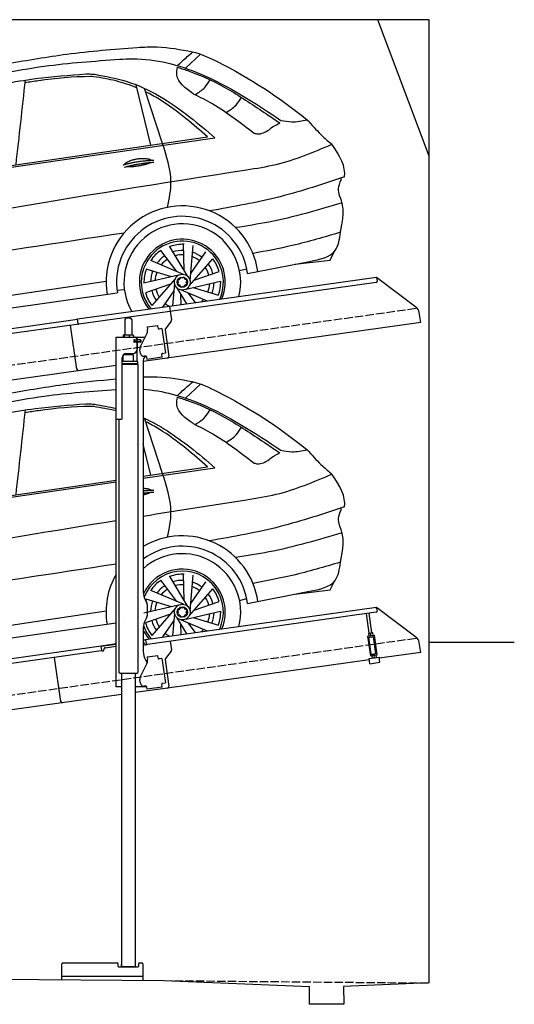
# Model space of a CAD drawing. Extents: x 524 to 6324, y 115 to 5890.
# Tile 3 of 3: x 3424 to 6324, y 115 to 5890. Entities that reach past the tile are written whole.
import ezdxf

# ---------------------------------------------------------------- set-up
doc = ezdxf.new("R2010")
doc.units = 0
doc.header["$LTSCALE"] = 10
doc.header["$MEASUREMENT"] = 0
doc.linetypes.add('GEN3', pattern=[6.25, 5, -1.25])
doc.layers.get('0').update_dxf_attribs({"linetype": 'CONTINUOUS'})
for name, color, linetype in [('3', 6, 'GEN3'), ('CAR', 1, 'CONTINUOUS'), ('SICHTBARE_KANTEN_DIN_', 7, 'CONTINUOUS')]:
    doc.layers.add(name, color=color, linetype=linetype)
doc.layers.add('AM_0', color=7, linetype='CONTINUOUS', lineweight=30)

# ---------------------------------------------------------------- blocks, each defined once
blk = doc.blocks.new('Car 175')
at = {"layer": 'CAR'}
for p, q in [((17942.7, 2925.1), (18029.7, 3007.7)), ((17738.9, 2474.2), (17652, 2828.2)), ((17807.2, 2484.1), (17701.6, 2806.9)), ((15837.3, 2188.3), (18114.8, 2517.3)), ((15904.4, 2206.8), (18071.6, 2522.7)), ((17890.7, 1732.6), (17797.3, 1856.7)), ((17955.3, 1703.5), (17848.1, 1882.3)), ((17933.5, 1739.9), (17930.9, 1895.1)), ((17968.7, 1678.3), (17987, 1886)), ((18790.6, 1800.4), (18815.7, 1851.6)), ((17929.7, 1716), (17737.9, 1797.6)), ((17964.7, 1650.1), (18101.6, 1807.4)), ((17972.4, 1720.6), (18061.5, 1847.8)), ((18306.1, 1721.4), (18669.7, 1792.2)), ((18582, 1775.1), (18790.6, 1800.4)), ((18790.6, 1800.4), (18790.6, 1800.4)), ((17860.4, 1701.6), (17711.9, 1747)), ((17992.6, 1682.1), (18139.4, 1732.6)), ((18258.8, 1739.1), (18301.3, 1749.3)), ((17476, 1674.8), (15621.3, 1399.3)), ((17901.7, 1711.1), (17698.5, 1664.3)), ((17881.9, 1690.6), (17744.9, 1533.3)), ((17944.9, 1629.7), (18148.1, 1676.4)), ((18262.9, 1713), (18263.1, 1713.1)), ((17540.2, 1622.7), (17583.5, 1627.9)), ((17854, 1658.6), (17707.2, 1608.1)), ((17874.2, 1620.1), (17807.2, 1524.5)), ((17877.9, 1662.4), (17866.4, 1531.8)), ((17891.3, 1637.2), (17947.6, 1543.3)), ((17916.9, 1624.7), (18068.4, 1560.2)), ((17986.2, 1639.2), (18134.7, 1593.7)), ((15569.8, 1327.3), (17540.8, 1607.4)), ((17585.6, 1613.7), (17585.8, 1613.7)), ((17913.1, 1600.9), (17914.1, 1538.6)), ((17955.9, 1608.1), (17999.3, 1550.5))]:
    blk.add_line(p, q, dxfattribs=at)
for points in [[(17905.8, 1686.2), (17894.4, 1680.6), (17899.7, 1669.8)], [(17920.9, 1693.7), (17910, 1697.7), (17905.8, 1686.2)], [(17937.8, 1687.5), (17932, 1699.2), (17920.9, 1693.7)], [(17946.4, 1669.9), (17951.1, 1682.6), (17937.8, 1687.5)], [(17899.7, 1669.8), (17895.5, 1658.4), (17907.5, 1653.9)], [(17907.5, 1653.9), (17913.7, 1641.3), (17925.7, 1647.2)], [(17925.7, 1647.2), (17936.6, 1643.2), (17940.8, 1654.6)], [(17940.8, 1654.6), (17951.4, 1659.8), (17946.4, 1669.9)]]:
    blk.add_lwpolyline(points, dxfattribs=at)
for radius in [46.1, 30.3]:
    blk.add_circle((17923.3, 1670.4), radius, dxfattribs=at)
for centre, radius, start, end in [((17923.3, 1670.4), 447.3, 8.06709, 189.19029), ((17923.3, 1670.6), 386.1, 7.57237, 189.38255), ((17923.3, 1670.4), 342.3, 345.80989, 210.00943), ((17923.3, 1670.4), 252, 337.14495, 218.59057), ((17923.3, 1670.4), 240.7, 335.51759, 220.20062), ((17923.3, 1670.4), 224.9, 124.07166, 145.53681), ((17926.3, 1667.8), 224.9, 88.07166, 109.53681), ((17923.3, 1670.4), 186, 87.46352, 107.10922), ((17923.3, 1670.4), 186, 123.46352, 143.10922), ((17923.3, 1670.4), 160.5, 122.90345, 140.85236), ((17923.3, 1670.4), 160.5, 86.90345, 104.85236), ((17923.3, 1670.4), 160.5, 50.90345, 68.85236), ((17923.3, 1670.4), 186, 51.46352, 71.10922), ((17923.3, 1670.4), 224.9, 16.07166, 37.53681), ((17923.3, 1670.4), 224.9, 160.07166, 181.53681), ((17923.3, 1670.4), 186, 159.46352, 179.10922), ((17923.3, 1670.4), 160.5, 14.90345, 32.85236), ((17923.3, 1670.4), 186, 15.46352, 35.10922), ((17923.3, 1670.4), 160.5, 158.90345, 176.85236), ((17923.3, 1670.4), 224.9, 340.07166, 1.53681), ((17923.3, 1670.4), 186, 195.46352, 215.10922), ((17923.3, 1670.4), 160.5, 194.90345, 212.85236), ((17923.3, 1670.4), 160.5, 338.90345, 356.85236), ((17923.3, 1670.4), 186, 339.46352, 359.10922), ((17923.3, 1670.4), 224.9, 196.07166, 217.53681), ((17923.3, 1670.4), 160.5, 314.37158, 320.85236), ((17923.3, 1670.4), 186, 231.46352, 231.57628), ((17923.3, 1670.4), 160.5, 230.90345, 242.19765)]:
    blk.add_arc(centre, radius, start, end, dxfattribs=at)
for points in [[(16902.4, 2952.8), (17245.8, 3007.7), (17658.4, 3047.6)], [(17658.4, 3047.6), (17776.6, 3050.2), (17980.2, 3022.2)], [(17894.3, 2940.5), (17952.3, 2993.3), (17985.2, 3021)], [(15618.2, 2264.7), (15786.4, 2404.7), (16143.8, 2670), (16607.6, 2834.8), (17113.7, 2937.1), (17555.3, 2977.4)], [(17555.3, 2977.4), (17633.4, 2980.4), (18027.4, 2892.9), (18501.7, 2619.5)], [(17358.3, 2891.9), (17391, 2891.1), (17411, 2889.5)], [(17411, 2889.5), (17594.3, 2848.5), (17967.4, 2639.1), (18114.8, 2517.3)], [(17986.3, 2775.9), (17891.7, 2884.9), (17895.3, 2930.6)], [(17895.3, 2930.6), (17963.2, 2908.2), (18197.4, 2798.5), (18415.9, 2657.3), (18494.3, 2604.2)], [(16948.4, 2359), (17003.8, 2856)], [(17998.3, 2771.1), (18055, 2812.7), (18085.7, 2857.5)], [(18179.5, 2666.2), (18238.4, 2709.2), (18269.7, 2754.5)], [(18432.1, 2564.5), (18458.9, 2585.5), (18476, 2593.9), (18494.3, 2604.2)], [(18501.7, 2619.5), (18565.1, 2610.9), (18654.8, 2622.5)], [(18665.1, 2612.6), (18746.8, 2525.6), (18800.4, 2479.4)], [(18344.3, 2544.3), (18364.4, 2540.1), (18432.1, 2564.5)], [(17837.2, 2109.3), (17856.6, 2260.3), (17807.2, 2484.1)], [(15344.8, 1838.9), (18299.5, 2329.5), (18473.8, 2361.4), (18800.4, 2479.4)], [(18874.8, 2287.8), (18496.8, 2171.9), (18082.5, 2088.4)], [(18860.3, 2135.2), (18430.9, 2023), (18236.1, 1990.1)], [(17581.1, 1958.5), (16434.5, 1786.4), (15452.5, 1647)], [(18850.4, 1962.9), (18568.3, 1885.4), (18337.7, 1838.7)], [(18669.7, 1792.2), (18819.2, 1856.1), (18850.4, 1962.9)]]:
    blk.add_spline(points, degree=3, dxfattribs=at)
for points, degree, knots in [([(17980.2, 3022.2), (18034.4, 3009.8), (18273.4, 2897.4), (18490.6, 2755.8), (18654.8, 2622.5)], 3, [0, 0, 0, 0, 159.874644, 787.271793, 787.271793, 787.271793, 787.271793]), ([(15870.3, 2323.5), (15905.1, 2361.8), (16002.8, 2464), (16183.7, 2597.6), (16428.6, 2705), (16716.3, 2804.6), (17034, 2867.2), (17259.6, 2884.4), (17358.3, 2891.9)], 3, [117.352309, 117.352309, 117.352309, 117.352309, 272.540859, 541.806129, 784.156862, 1072.446581, 1454.195977, 1751.061842, 1751.061842, 1751.061842, 1751.061842]), ([(17404.3, 2875.7), (17398, 2875.8), (17289.8, 2877.4), (17155.3, 2862.8), (17028.2, 2843.7), (17002, 2839.5)], 3, [0, 0, 0, 0, 18.992086, 324.700837, 404.11148, 404.11148, 404.11148, 404.11148]), ([(17656.5, 2809.8), (17616.9, 2826.3), (17533.9, 2854.2), (17448, 2868.5), (17404.3, 2875.7)], 3, [506.374028, 506.374028, 506.374028, 506.374028, 634.515622, 767.31427, 767.31427, 767.31427, 767.31427]), ([(18071.6, 2522.7), (18029.9, 2558.7), (17939, 2637.2), (17818.8, 2727.3), (17735.2, 2773.2), (17708.3, 2786.4)], 3, [0, 0, 0, 0, 165.293778, 360.516734, 449.744426, 449.744426, 449.744426, 449.744426]), ([(17986.3, 2775.9), (18025.5, 2757.3), (18152.1, 2692.4), (18265.4, 2605.1), (18344.3, 2544.3)], 3, [173.791125, 173.791125, 173.791125, 173.791125, 304.040601, 601.261725, 601.261725, 601.261725, 601.261725]), ([(17582.9, 2359.7), (17586.3, 2367.9), (17610.5, 2385.3), (17664.4, 2402.2), (17711.2, 2399.1), (17736.3, 2390.2), (17741.6, 2385.6), (17741.8, 2385.4)], 5, [0.0314681, 0.0314681, 0.0314681, 0.0314681, 0.0314681, 0.0314681, 0.300106, 0.500106, 0.5095952, 0.5095952, 0.5095952, 0.5095952, 0.5095952, 0.5095952]), ([(17738.5, 2372.9), (17735.1, 2370.6), (17718.3, 2362.4), (17685.2, 2353.7), (17638.9, 2345.9), (17607.4, 2345.1), (17594.1, 2347.6)], 5, [0.6133618, 0.6133618, 0.6133618, 0.6133618, 0.6133618, 0.6133618, 0.700106, 0.9252293, 0.9252293, 0.9252293, 0.9252293, 0.9252293, 0.9252293]), ([(18850.4, 1962.9), (18879.9, 2086.6), (18846.6, 2177), (18830.3, 2220.4), (18857, 2274.5), (18855.2, 2281.3)], 3, [0, 0, 0, 0, 191.520738, 358.507699, 388.935799, 388.935799, 388.935799, 388.935799])]:
    blk.add_open_spline(points, degree=degree, knots=knots, dxfattribs=at)
for points, degree in [([(18665.1, 2612.6), (18661.7, 2615.9), (18658.2, 2619.2), (18654.8, 2622.5)], 3), ([(18874.8, 2287.8), (18881.8, 2346.7), (18850.4, 2411.4), (18800.4, 2479.4)], 3), ([(17577, 2357.7), (17650.2, 2382.4), (17756.7, 2386)], 2), ([(17583.5, 2344.5), (17655.6, 2366.7), (17755.9, 2374.3)], 2)]:
    blk.add_open_spline(points, degree=degree, dxfattribs=at)
blk = doc.blocks.new('Car 175 EG')
at = {"layer": 'CAR'}
for p, q in [((17942.7, 2925.1), (18029.7, 3007.7)), ((17807.2, 2484.1), (17701.6, 2806.9)), ((17738.9, 2474.2), (17694.5, 2655.1)), ((17694.5, 2467.7), (18071.6, 2522.7)), ((17694.5, 2456.6), (18114.8, 2517.3)), ((15837.3, 2188.3), (17534.5, 2433.4)), ((15904.4, 2206.8), (17534.5, 2444.4)), ((17890.7, 1732.6), (17797.3, 1856.7)), ((17955.3, 1703.5), (17848.1, 1882.3)), ((17933.5, 1739.9), (17930.9, 1895.1)), ((17968.7, 1678.3), (17987, 1886)), ((18790.6, 1800.4), (18815.7, 1851.6)), ((17929.7, 1716), (17737.9, 1797.6)), ((17964.7, 1650.1), (18101.6, 1807.4)), ((17972.4, 1720.6), (18061.5, 1847.8)), ((18306.1, 1721.4), (18669.7, 1792.2)), ((18582, 1775.1), (18790.6, 1800.4)), ((18790.6, 1800.4), (18790.6, 1800.4)), ((17860.4, 1701.6), (17711.9, 1747)), ((17992.6, 1682.1), (18139.4, 1732.6)), ((18258.8, 1739.1), (18301.3, 1749.3)), ((17476, 1674.8), (15621.3, 1399.3)), ((17901.7, 1711.1), (17698.5, 1664.3)), ((17881.9, 1690.6), (17744.9, 1533.3)), ((17944.9, 1629.7), (18148.1, 1676.4)), ((18262.9, 1713), (18263.1, 1713.1)), ((17854, 1658.6), (17707.2, 1608.1)), ((17874.2, 1620.1), (17807.2, 1524.5)), ((17877.9, 1662.4), (17866.4, 1531.8)), ((17891.3, 1637.2), (17947.6, 1543.3)), ((17916.9, 1624.7), (18068.4, 1560.2)), ((17986.2, 1639.2), (18134.7, 1593.7)), ((15569.8, 1327.3), (17534.5, 1606.5)), ((17585.6, 1613.7), (17585.8, 1613.7)), ((17913.1, 1600.9), (17914.1, 1538.6)), ((17955.9, 1608.1), (17999.3, 1550.5))]:
    blk.add_line(p, q, dxfattribs=at)
for points in [[(17905.8, 1686.2), (17894.4, 1680.6), (17899.7, 1669.8)], [(17920.9, 1693.7), (17910, 1697.7), (17905.8, 1686.2)], [(17937.8, 1687.5), (17932, 1699.2), (17920.9, 1693.7)], [(17946.4, 1669.9), (17951.1, 1682.6), (17937.8, 1687.5)], [(17899.7, 1669.8), (17895.5, 1658.4), (17907.5, 1653.9)], [(17907.5, 1653.9), (17913.7, 1641.3), (17925.7, 1647.2)], [(17925.7, 1647.2), (17936.6, 1643.2), (17940.8, 1654.6)], [(17940.8, 1654.6), (17951.4, 1659.8), (17946.4, 1669.9)]]:
    blk.add_lwpolyline(points, dxfattribs=at)
for radius in [46.1, 30.3]:
    blk.add_circle((17923.3, 1670.4), radius, dxfattribs=at)
for centre, radius, start, end in [((17923.3, 1670.4), 447.3, 8.06709, 120.76212), ((17923.3, 1670.6), 386.1, 7.57237, 126.34403), ((17923.3, 1670.4), 342.3, 345.80989, 131.95216), ((17923.3, 1670.4), 252, 337.14495, 154.85305), ((17923.3, 1670.4), 240.7, 335.51759, 158.53409), ((17923.3, 1670.4), 447.3, 150.3599, 189.19029), ((17923.3, 1670.4), 224.9, 124.07166, 145.53681), ((17926.3, 1667.8), 224.9, 88.07166, 109.53681), ((17923.3, 1670.4), 186, 87.46352, 107.10922), ((17923.3, 1670.4), 186, 123.46352, 143.10922), ((17923.3, 1670.4), 160.5, 122.90345, 140.85236), ((17923.3, 1670.4), 160.5, 86.90345, 104.85236), ((17923.3, 1670.4), 160.5, 50.90345, 68.85236), ((17923.3, 1670.4), 186, 51.46352, 71.10922), ((17923.3, 1670.4), 224.9, 16.07166, 37.53681), ((17923.3, 1670.4), 224.9, 160.07166, 162.56912), ((17923.3, 1670.4), 186, 159.46352, 179.10922), ((17923.3, 1670.4), 160.5, 14.90345, 32.85236), ((17923.3, 1670.4), 186, 15.46352, 35.10922), ((17923.3, 1670.4), 160.5, 158.90345, 176.85236), ((17923.3, 1670.4), 224.9, 340.07166, 1.53681), ((17923.3, 1670.4), 186, 195.46352, 215.10922), ((17923.3, 1670.4), 160.5, 194.90345, 212.85236), ((17923.3, 1670.4), 160.5, 338.90345, 356.85236), ((17923.3, 1670.4), 186, 339.46352, 359.10922), ((17923.3, 1670.4), 252, 204.77578, 218.59057), ((17923.3, 1670.4), 240.7, 199.02319, 220.20062), ((17923.3, 1670.4), 224.9, 196.07166, 217.53681), ((17923.3, 1670.4), 160.5, 314.37158, 320.85236), ((17923.3, 1670.4), 186, 231.46352, 231.57628), ((17923.3, 1670.4), 160.5, 230.90345, 242.19765)]:
    blk.add_arc(centre, radius, start, end, dxfattribs=at)
for points, degree, knots in [([(16902.4, 2952.8), (17016.6, 2972.7), (17226.3, 3009.3), (17438, 3029.4), (17534.5, 3037.6)], 3, [0, 0, 0, 0, 347.738814, 638.059887, 638.059887, 638.059887, 638.059887]), ([(17694.5, 3049.3), (17721.9, 3050.5), (17817.8, 3052.9), (17912.6, 3035), (17980.2, 3022.2)], 3, [36.023232, 36.023232, 36.023232, 36.023232, 118.259253, 323.761641, 323.761641, 323.761641, 323.761641]), ([(17980.2, 3022.2), (18034.4, 3009.8), (18273.4, 2897.4), (18490.6, 2755.8), (18654.8, 2622.5)], 3, [0, 0, 0, 0, 159.874644, 787.271793, 787.271793, 787.271793, 787.271793]), ([(15618.2, 2264.7), (15674.3, 2311.2), (15844.4, 2452.1), (16141.1, 2707.5), (16615.8, 2842.2), (17080.9, 2943.8), (17393.7, 2966.3), (17534.5, 2975.9)], 3, [0, 0, 0, 0, 218.844855, 663.888154, 1156.086056, 1672.421782, 2095.069104, 2095.069104, 2095.069104, 2095.069104]), ([(17694.5, 2978.2), (17808.4, 2969.7), (18101.8, 2885.4), (18349.4, 2720.7), (18501.7, 2619.5)], 3, [139.277208, 139.277208, 139.277208, 139.277208, 481.738996, 1029.18941, 1029.18941, 1029.18941, 1029.18941]), ([(15870.3, 2323.5), (15905.1, 2361.8), (16002.8, 2464), (16183.7, 2597.6), (16428.6, 2705), (16716.3, 2804.6), (17034, 2867.2), (17259.6, 2884.4), (17358.3, 2891.9)], 3, [117.352309, 117.352309, 117.352309, 117.352309, 272.540859, 541.806129, 784.156862, 1072.446581, 1454.195977, 1751.061842, 1751.061842, 1751.061842, 1751.061842]), ([(17404.3, 2875.7), (17398, 2875.8), (17289.8, 2877.4), (17155.3, 2862.8), (17028.2, 2843.7), (17002, 2839.5)], 3, [0, 0, 0, 0, 18.992086, 324.700837, 404.11148, 404.11148, 404.11148, 404.11148]), ([(17694.5, 2810.2), (17791.8, 2766.1), (17936.9, 2668.7), (18066.4, 2558.5), (18114.8, 2517.3)], 3, [295.386562, 295.386562, 295.386562, 295.386562, 615.655515, 806.888338, 806.888338, 806.888338, 806.888338]), ([(18071.6, 2522.7), (18029.9, 2558.7), (17939, 2637.2), (17818.8, 2727.3), (17735.2, 2773.2), (17708.3, 2786.4)], 3, [0, 0, 0, 0, 165.293778, 360.516734, 449.744426, 449.744426, 449.744426, 449.744426]), ([(17986.3, 2775.9), (18025.5, 2757.3), (18152.1, 2692.4), (18265.4, 2605.1), (18344.3, 2544.3)], 3, [173.791125, 173.791125, 173.791125, 173.791125, 304.040601, 601.261725, 601.261725, 601.261725, 601.261725]), ([(17694.5, 2233.7), (17895.9, 2266.1), (18156, 2307.4), (18531.3, 2365.3), (18693.2, 2434), (18800.4, 2479.4)], 3, [2383.729371, 2383.729371, 2383.729371, 2383.729371, 2995.204796, 3172.367939, 3519.626933, 3519.626933, 3519.626933, 3519.626933]), ([(17694.5, 2396.5), (17707.3, 2396.3), (17719.7, 2394.8), (17729.9, 2392.3), (17737.5, 2389.1), (17741.6, 2385.6), (17741.8, 2385.4)], 5, [0.3470471, 0.3470471, 0.3470471, 0.3470471, 0.3470471, 0.3470471, 0.500106, 0.5095952, 0.5095952, 0.5095952, 0.5095952, 0.5095952, 0.5095952]), ([(17738.5, 2372.9), (17735.1, 2370.6), (17728.9, 2367.5), (17720.3, 2364.4), (17709.7, 2361.3), (17697.6, 2358.4), (17694.5, 2357.6)], 5, [0.6133618, 0.6133618, 0.6133618, 0.6133618, 0.6133618, 0.6133618, 0.700106, 0.7294819, 0.7294819, 0.7294819, 0.7294819, 0.7294819, 0.7294819]), ([(18850.4, 1962.9), (18879.9, 2086.6), (18846.6, 2177), (18830.3, 2220.4), (18857, 2274.5), (18855.2, 2281.3)], 3, [0, 0, 0, 0, 191.520738, 358.507699, 388.935799, 388.935799, 388.935799, 388.935799]), ([(17534.5, 1951.4), (17167.9, 1895.6), (16474.5, 1790.1), (15779.9, 1692.9), (15452.5, 1647)], 3, [47.181125, 47.181125, 47.181125, 47.181125, 1159.478774, 2151.345069, 2151.345069, 2151.345069, 2151.345069])]:
    blk.add_open_spline(points, degree=degree, knots=knots, dxfattribs=at)
for points in [[(17894.3, 2940.5), (17952.3, 2993.3), (17985.2, 3021)], [(17358.3, 2891.9), (17391, 2891.1), (17411, 2889.5)], [(17986.3, 2775.9), (17891.7, 2884.9), (17895.3, 2930.6)], [(17895.3, 2930.6), (17963.2, 2908.2), (18197.4, 2798.5), (18415.9, 2657.3), (18494.3, 2604.2)], [(16948.4, 2359), (17003.8, 2856)], [(17998.3, 2771.1), (18055, 2812.7), (18085.7, 2857.5)], [(18179.5, 2666.2), (18238.4, 2709.2), (18269.7, 2754.5)], [(18432.1, 2564.5), (18458.9, 2585.5), (18476, 2593.9), (18494.3, 2604.2)], [(18501.7, 2619.5), (18565.1, 2610.9), (18654.8, 2622.5)], [(18665.1, 2612.6), (18746.8, 2525.6), (18800.4, 2479.4)], [(18344.3, 2544.3), (18364.4, 2540.1), (18432.1, 2564.5)], [(17837.2, 2109.3), (17856.6, 2260.3), (17807.2, 2484.1)], [(18874.8, 2287.8), (18496.8, 2171.9), (18082.5, 2088.4)], [(18860.3, 2135.2), (18430.9, 2023), (18236.1, 1990.1)], [(18850.4, 1962.9), (18568.3, 1885.4), (18337.7, 1838.7)], [(18669.7, 1792.2), (18819.2, 1856.1), (18850.4, 1962.9)]]:
    blk.add_spline(points, degree=3, dxfattribs=at)
for points, degree in [([(17411, 2889.5), (17452.4, 2882), (17493.8, 2874.4), (17534.5, 2864.7)], 3), ([(17534.5, 2850.5), (17491.6, 2861.2), (17448, 2868.5), (17404.3, 2875.7)], 3), ([(18665.1, 2612.6), (18661.7, 2615.9), (18658.2, 2619.2), (18654.8, 2622.5)], 3), ([(18874.8, 2287.8), (18881.8, 2346.7), (18850.4, 2411.4), (18800.4, 2479.4)], 3), ([(17694.5, 2381.8), (17724, 2384.9), (17756.7, 2386)], 2), ([(17694.5, 2367.9), (17723.7, 2371.9), (17755.9, 2374.3)], 2), ([(15344.8, 1838.9), (16073.8, 1963.9), (16802.9, 2088.9), (17534.5, 2207.8)], 3)]:
    blk.add_open_spline(points, degree=degree, dxfattribs=at)

msp = doc.modelspace()

# ---------------------------------------------------------------- linework, layer by layer
for p, q in [((5824.1, 5890), (524.1, 5890)), ((5824.1, 5090), (5524.1, 5890)), ((5824.1, 240), (5824.1, 5890)), ((4302.6, 4209.4), (5515.7, 4379.9)), ((5514.9, 4349.5), (4303.8, 4179.3)), ((5515.7, 4379.9), (5519.2, 4355.1)), ((5515.7, 4379.9), (5747.6, 4205.1)), ((3762.8, 4134.5), (4302.5, 4210.4)), ((4303.8, 4179.3), (3770.1, 4104.3)), ((4302.5, 4210.4), (4306.8, 4179.7)), ((4306.8, 4179.7), (4313.9, 4129.3)), ((5775.3, 4113.4), (5767.1, 4172.1)), ((1284.1, 3785.2), (3762.9, 4133.6)), ((3770.1, 4104.3), (1284.1, 3754.9)), ((3766.7, 4106.8), (3762.8, 4134.5)), ((4040.8, 4130.6), (4040.8, 4040.6)), ((4050.8, 4140.6), (4070.8, 4140.6)), ((4080.8, 4130.6), (4080.8, 4040.6)), ((5775.3, 4113.4), (4148.8, 3884.8)), ((4312, 4121.9), (4278.6, 4077.7)), ((3758.7, 3840.1), (3722.5, 4097.6)), ((4132.6, 3973.5), (4170.1, 4047.1)), ((4170.7, 4087.9), (4233.1, 4096.6)), ((4170.7, 4087.9), (4173, 4072)), ((4173.6, 4067.8), (4173, 4072)), ((4235.4, 4080.8), (4233.1, 4096.6)), ((4235.4, 4080.8), (4235.5, 4079.8)), ((4241.1, 4075.6), (4242.1, 4075.7)), ((4258, 4077.9), (4242.1, 4075.7)), ((4258, 4077.9), (4278, 3935.3)), ((4276.7, 4070.3), (4298.4, 3916)), ((3988.8, 4027.6), (4160.2, 4027.6)), ((3988.8, 3547.6), (3988.8, 4027.6)), ((4030.9, 4038.2), (4030.9, 4027.6)), ((4051.6, 4040.6), (4033.6, 4040.6)), ((4036.6, 4038.2), (4036.6, 4027.6)), ((4078.6, 4040.6), (4051.6, 4040.6)), ((4066.5, 4038.2), (4066.5, 4027.6)), ((4088.3, 4040.6), (4078.6, 4040.6)), ((4090.7, 4038.2), (4090.7, 4027.6)), ((4097.5, 4011.6), (4093.8, 4011.6)), ((4131.8, 3999.6), (4093.9, 3999.6)), ((4094.8, 4001.8), (4094.8, 4009)), ((4097.5, 4011.6), (4109.8, 4011.6)), ((4109.8, 3999.1), (4097.5, 3999.1)), ((4097.8, 4011.6), (4097.8, 3999.6)), ((4111.8, 4011.6), (4109.8, 4011.6)), ((4111.8, 4011.6), (4112.8, 4011.6)), ((4112.8, 4017.6), (4112.8, 4014.6)), ((4113.5, 4011.6), (4112.8, 4011.6)), ((4112.8, 3999.6), (4112.8, 4011.6)), ((4112.8, 3996.1), (4112.8, 3957.6)), ((4131.1, 4011.6), (4113.5, 4011.6)), ((4113.8, 4012.1), (4113.8, 4027.6)), ((4132.8, 4012.1), (4113.8, 4012.1)), ((4113.8, 3884.7), (4113.8, 3999.1)), ((4132.8, 3999.1), (4113.8, 3999.1)), ((4131.1, 4011.6), (4131.8, 4011.6)), ((4131.8, 3999.6), (4131.8, 4011.6)), ((4133.8, 4011.1), (4133.8, 4000.1)), ((4042.8, 3924), (4042.8, 3931.6)), ((4049.8, 3932.6), (4087.8, 3932.6)), ((4078.8, 3924.5), (4078.8, 3932.6)), ((4131.9, 3933), (4129.1, 3952.8)), ((4256.9, 3927.3), (4257.1, 3926.3)), ((4262.2, 3933.1), (4261.2, 3933)), ((4262.2, 3933.1), (4278, 3935.3)), ((4024.8, 3550.6), (4024.8, 3907.6)), ((4115.8, 3884.6), (4024.8, 3884.6)), ((4115.8, 3871.4), (4024.8, 3871.4)), ((4112.8, 3869.6), (4024.8, 3869.6)), ((4090.8, 3924.6), (4030.8, 3923.9)), ((4030.8, 3884.7), (4030.8, 3923.9)), ((4090.8, 3884.6), (4090.8, 3924.6)), ((4112.8, 3869.6), (4115.8, 3871.4)), ((4112.8, 3869.6), (4115.8, 3867.9)), ((4113.8, 3869.1), (4113.8, 3870.2)), ((4115.8, 3871.4), (4115.8, 3884.6)), ((4148.8, 3892.6), (4148.8, 2534.3)), ((4162.4, 3917.1), (4154.5, 3915.9)), ((4168.1, 3912.8), (4170.2, 3897.9)), ((4259.3, 3910.5), (4170.2, 3897.9)), ((4259.3, 3910.5), (4257.1, 3926.3)), ((3988.8, 3862.4), (1284.1, 3482.2)), ((4115.8, 3867.9), (4024.8, 3867.9)), ((4115.8, 3867.9), (4115.9, 2061.6)), ((3988.8, 1977.6), (3988.8, 3547.6)), ((3988.8, 3547.6), (4021.8, 3547.6)), ((4005.8, 3547.6), (4005.9, 2061.6)), ((4162.2, 2484.3), (4168.5, 2473.4)), ((4148.8, 2252.8), (5515.7, 2444.9)), ((4171.8, 2460.9), (4171.8, 2394.3)), ((5516.8, 2437), (5515.7, 2444.9)), ((5515.7, 2444.9), (5747.6, 2270.1)), ((5516.8, 2437), (5519.2, 2420.1)), ((4168.5, 2381.8), (4162.2, 2371)), ((5514.9, 2414.5), (4173.1, 2225.9)), ((5473.7, 2290.9), (5457.5, 2406.4)), ((5489.6, 2293.1), (5473.3, 2408.6)), ((4148.8, 2321), (4148.8, 2184.7)), ((4167.5, 2230.2), (4164, 2254.9)), ((5463.9, 2274.5), (5503.5, 2280.1)), ((5463.9, 2274.5), (5480.2, 2158.7)), ((5465, 2266.6), (5504.6, 2272.2)), ((5470.5, 2290.4), (5469.8, 2289.9)), ((5469.8, 2289.9), (5471.8, 2276.1)), ((5492.8, 2293.5), (5470.5, 2290.4)), ((5485.4, 2168.5), (5471.5, 2267.5)), ((5472.6, 2275.7), (5471.8, 2276.1)), ((5483.5, 2278.8), (5481.9, 2290.5)), ((5492.8, 2293.5), (5493.6, 2293.2)), ((5493.6, 2293.2), (5495.5, 2279.4)), ((5494.8, 2278.9), (5495.5, 2279.4)), ((5512.1, 2172.2), (5498.1, 2271.3)), ((5519.8, 2164.2), (5503.5, 2280.1)), ((1284.1, 1850.2), (3901.6, 2218)), ((3901.6, 2218), (3988.8, 2230.3)), ((3901.6, 2218), (3902.7, 2210.1)), ((3988.8, 2226.3), (3902.1, 2214.1)), ((3905, 2193.3), (3902.7, 2210.1)), ((3917.6, 2194), (3917.4, 2195)), ((3925.9, 2206.3), (3988.8, 2215.2)), ((4164.5, 2251), (4148.8, 2248.8)), ((4155.1, 2228.4), (4155.2, 2227.4)), ((4160.9, 2223.2), (4165.8, 2223.9)), ((4306.8, 2244.7), (4313.9, 2194.3)), ((5775.3, 2178.4), (5767.1, 2237.1)), ((5824.1, 2240), (6324.1, 2240)), ((3900.8, 2187.6), (1284.1, 1819.9)), ((3664.6, 1891.9), (3628.5, 2149.4)), ((3664.6, 1891.9), (3628.5, 2149.4)), ((3908.3, 2187.7), (3913.3, 2188.4)), ((4170.7, 2152.9), (4233.1, 2161.6)), ((4170.7, 2152.9), (4173, 2137)), ((4173.6, 2132.8), (4173, 2137)), ((4235.4, 2145.8), (4233.1, 2161.6)), ((4235.4, 2145.8), (4235.5, 2144.8)), ((4241.1, 2140.6), (4242.1, 2140.7)), ((4258, 2142.9), (4242.1, 2140.7)), ((4258, 2142.9), (4278, 2000.3)), ((4312, 2186.9), (4278.6, 2142.7)), ((5472.3, 2142.6), (5531.8, 2151)), ((5476.5, 2112.9), (5472.3, 2142.6)), ((5479.1, 2166.6), (5518.7, 2172.2)), ((5480.2, 2158.7), (5519.8, 2164.2)), ((5485.4, 2168.5), (5512.1, 2172.2)), ((5488.8, 2159.9), (5488.2, 2159.4)), ((5488.2, 2159.4), (5490.1, 2145.6)), ((5490.9, 2145.2), (5490.1, 2145.6)), ((5491, 2168.3), (5490.8, 2169.3)), ((5500.2, 2160), (5501.8, 2148.3)), ((5506.8, 2170.5), (5506.7, 2171.5)), ((5511.1, 2163), (5511.9, 2162.7)), ((5511.9, 2162.7), (5513.9, 2148.9)), ((5513.2, 2148.4), (5513.9, 2148.9)), ((5535.9, 2121.3), (5531.8, 2151)), ((5775.3, 2178.4), (5532.7, 2144.3)), ((4132.6, 2038.5), (4170.1, 2112.1)), ((4162.2, 2134.7), (4172.2, 2117.3)), ((4276.7, 2135.3), (4298.4, 1981)), ((5473.3, 2136), (4289.9, 1969.7)), ((5476.5, 2112.9), (5535.9, 2121.3)), ((4012.9, 2054.6), (4005.9, 2061.6)), ((4108.9, 2054.6), (4012.9, 2054.6)), ((4020.9, 2054.6), (4021, 338.6)), ((4100.9, 2054.6), (4101, 338.7)), ((4108.9, 2054.6), (4115.9, 2061.6)), ((4020.9, 1977.6), (3988.8, 1977.6)), ((4168.1, 1977.6), (4100.9, 1977.6)), ((4289.9, 1969.7), (4100.9, 1943.1)), ((4131.9, 1998), (4129.1, 2017.8)), ((4162.4, 1982.1), (4154.5, 1980.9)), ((4168.1, 1977.8), (4170.2, 1962.9)), ((4259.3, 1975.5), (4170.2, 1962.9)), ((4256.9, 1992.3), (4257.1, 1991.3)), ((4259.3, 1975.5), (4257.1, 1991.3)), ((4262.2, 1998.1), (4261.2, 1998)), ((4262.2, 1998.1), (4278, 2000.3)), ((4020.9, 1931.9), (1284.1, 1547.2)), ((3671, 259.7), (3671, 352.6)), ((3676, 357.6), (3996, 357.6)), ((4001, 337.6), (4001, 352.6)), ((4021, 338.6), (4021, 349.6)), ((4121, 352.6), (4121, 337.6)), ((4126, 357.6), (4141, 357.6)), ((4146, 352.6), (4146, 255.2)), ((524.1, 290), (4269.1, 254)), ((4116, 332.6), (4006, 332.6)), ((4022, 337.6), (4021, 338.6)), ((4022, 337.6), (4100, 337.6)), ((4035, 337.6), (4035, 332.6)), ((4087, 337.6), (4087, 332.6)), ((4100, 337.6), (4101, 338.7)), ((4146, 277.6), (3671, 277.6)), ((4269.1, 254), (5124.1, 219.9)), ((5824.1, 240), (5323.6, 219.9)), ((5124.1, 115), (5124.1, 219.9)), ((5323.6, 219.9), (5324.1, 115)), ((5324.1, 115), (5124.1, 115))]:
    msp.add_line(p, q)
for points in [[(4168.1, 3912.8, 0), (4168.1, 3912.8, 0), (4168.1, 3912.8, 0), (4168.1, 3912.8, 0), (4168.1, 3912.8, 0), (4168.1, 3912.8, 0), (4168.1, 3912.8, 0), (4168.1, 3912.9, 0), (4168.1, 3912.9, 0), (4168.1, 3912.9, 0), (4168.1, 3912.9, 0), (4168.1, 3912.9, 0), (4168.1, 3912.9, 0), (4168.1, 3912.9, 0), (4168.1, 3912.9, 0), (4168.1, 3912.9, 0), (4168.1, 3912.9, 0), (4168.1, 3912.9, 0), (4168.1, 3912.9, 0), (4168.1, 3912.9, 0), (4168.1, 3913, 0), (4168.1, 3913, 0), (4168.1, 3913, 0), (4168.1, 3913, 0), (4168.1, 3913, 0), (4168.1, 3913, 0), (4168.1, 3913, 0), (4168.1, 3913, 0), (4168.1, 3913, 0), (4168.1, 3913, 0), (4168.1, 3913, 0), (4168, 3913, 0), (4168, 3913, 0), (4168, 3913.1, 0), (4168, 3913.1, 0), (4168, 3913.1, 0), (4168, 3913.1, 0), (4168, 3913.1, 0), (4168, 3913.1, 0), (4168, 3913.1, 0), (4168, 3913.1, 0), (4168, 3913.1, 0), (4168, 3913.1, 0), (4168, 3913.1, 0), (4168, 3913.1, 0), (4168, 3913.1, 0), (4168, 3913.2, 0), (4168, 3913.2, 0), (4168, 3913.2, 0), (4168, 3913.2, 0), (4168, 3913.2, 0), (4168, 3913.2, 0), (4168, 3913.2, 0), (4168, 3913.2, 0), (4168, 3913.2, 0), (4168, 3913.2, 0), (4168, 3913.2, 0), (4168, 3913.2, 0), (4168, 3913.2, 0), (4168, 3913.3, 0), (4168, 3913.3, 0), (4168, 3913.3, 0), (4168, 3913.3, 0), (4168, 3913.3, 0), (4168, 3913.3, 0), (4168, 3913.3, 0), (4168, 3913.3, 0), (4168, 3913.3, 0), (4168, 3913.3, 0), (4168, 3913.3, 0), (4168, 3913.3, 0), (4168, 3913.3, 0), (4168, 3913.4, 0), (4168, 3913.4, 0), (4168, 3913.4, 0), (4168, 3913.4, 0), (4168, 3913.4, 0), (4168, 3913.4, 0), (4168, 3913.4, 0), (4168, 3913.4, 0), (4168, 3913.4, 0), (4168, 3913.4, 0), (4168, 3913.4, 0), (4168, 3913.4, 0), (4168, 3913.4, 0), (4168, 3913.5, 0), (4167.9, 3913.5, 0), (4167.9, 3913.5, 0), (4167.9, 3913.5, 0), (4167.9, 3913.5, 0), (4167.9, 3913.5, 0), (4167.9, 3913.5, 0), (4167.9, 3913.5, 0), (4167.9, 3913.5, 0), (4167.9, 3913.5, 0), (4167.9, 3913.5, 0), (4167.9, 3913.5, 0), (4167.9, 3913.5, 0), (4167.9, 3913.6, 0), (4167.9, 3913.6, 0), (4167.9, 3913.6, 0), (4167.9, 3913.6, 0), (4167.9, 3913.6, 0), (4167.9, 3913.6, 0), (4167.9, 3913.6, 0), (4167.9, 3913.6, 0), (4167.9, 3913.6, 0), (4167.9, 3913.6, 0), (4167.9, 3913.6, 0), (4167.9, 3913.6, 0), (4167.9, 3913.6, 0), (4167.9, 3913.7, 0), (4167.9, 3913.7, 0), (4167.9, 3913.7, 0), (4167.9, 3913.7, 0), (4167.9, 3913.7, 0), (4167.9, 3913.7, 0), (4167.9, 3913.7, 0), (4167.9, 3913.7, 0), (4167.9, 3913.7, 0), (4167.9, 3913.7, 0), (4167.9, 3913.7, 0), (4167.9, 3913.7, 0), (4167.9, 3913.7, 0), (4167.9, 3913.8, 0), (4167.9, 3913.8, 0), (4167.9, 3913.8, 0), (4167.8, 3913.8, 0)], [(4168.1, 1977.8, 0), (4168.1, 1977.8, 0), (4168.1, 1977.8, 0), (4168.1, 1977.8, 0), (4168.1, 1977.8, 0), (4168.1, 1977.8, 0), (4168.1, 1977.8, 0), (4168.1, 1977.9, 0), (4168.1, 1977.9, 0), (4168.1, 1977.9, 0), (4168.1, 1977.9, 0), (4168.1, 1977.9, 0), (4168.1, 1977.9, 0), (4168.1, 1977.9, 0), (4168.1, 1977.9, 0), (4168.1, 1977.9, 0), (4168.1, 1977.9, 0), (4168.1, 1977.9, 0), (4168.1, 1977.9, 0), (4168.1, 1977.9, 0), (4168.1, 1978, 0), (4168.1, 1978, 0), (4168.1, 1978, 0), (4168.1, 1978, 0), (4168.1, 1978, 0), (4168.1, 1978, 0), (4168.1, 1978, 0), (4168.1, 1978, 0), (4168.1, 1978, 0), (4168.1, 1978, 0), (4168.1, 1978, 0), (4168, 1978, 0), (4168, 1978, 0), (4168, 1978.1, 0), (4168, 1978.1, 0), (4168, 1978.1, 0), (4168, 1978.1, 0), (4168, 1978.1, 0), (4168, 1978.1, 0), (4168, 1978.1, 0), (4168, 1978.1, 0), (4168, 1978.1, 0), (4168, 1978.1, 0), (4168, 1978.1, 0), (4168, 1978.1, 0), (4168, 1978.1, 0), (4168, 1978.2, 0), (4168, 1978.2, 0), (4168, 1978.2, 0), (4168, 1978.2, 0), (4168, 1978.2, 0), (4168, 1978.2, 0), (4168, 1978.2, 0), (4168, 1978.2, 0), (4168, 1978.2, 0), (4168, 1978.2, 0), (4168, 1978.2, 0), (4168, 1978.2, 0), (4168, 1978.2, 0), (4168, 1978.3, 0), (4168, 1978.3, 0), (4168, 1978.3, 0), (4168, 1978.3, 0), (4168, 1978.3, 0), (4168, 1978.3, 0), (4168, 1978.3, 0), (4168, 1978.3, 0), (4168, 1978.3, 0), (4168, 1978.3, 0), (4168, 1978.3, 0), (4168, 1978.3, 0), (4168, 1978.3, 0), (4168, 1978.4, 0), (4168, 1978.4, 0), (4168, 1978.4, 0), (4168, 1978.4, 0), (4168, 1978.4, 0), (4168, 1978.4, 0), (4168, 1978.4, 0), (4168, 1978.4, 0), (4168, 1978.4, 0), (4168, 1978.4, 0), (4168, 1978.4, 0), (4168, 1978.4, 0), (4168, 1978.4, 0), (4168, 1978.5, 0), (4167.9, 1978.5, 0), (4167.9, 1978.5, 0), (4167.9, 1978.5, 0), (4167.9, 1978.5, 0), (4167.9, 1978.5, 0), (4167.9, 1978.5, 0), (4167.9, 1978.5, 0), (4167.9, 1978.5, 0), (4167.9, 1978.5, 0), (4167.9, 1978.5, 0), (4167.9, 1978.5, 0), (4167.9, 1978.5, 0), (4167.9, 1978.6, 0), (4167.9, 1978.6, 0), (4167.9, 1978.6, 0), (4167.9, 1978.6, 0), (4167.9, 1978.6, 0), (4167.9, 1978.6, 0), (4167.9, 1978.6, 0), (4167.9, 1978.6, 0), (4167.9, 1978.6, 0), (4167.9, 1978.6, 0), (4167.9, 1978.6, 0), (4167.9, 1978.6, 0), (4167.9, 1978.6, 0), (4167.9, 1978.7, 0), (4167.9, 1978.7, 0), (4167.9, 1978.7, 0), (4167.9, 1978.7, 0), (4167.9, 1978.7, 0), (4167.9, 1978.7, 0), (4167.9, 1978.7, 0), (4167.9, 1978.7, 0), (4167.9, 1978.7, 0), (4167.9, 1978.7, 0), (4167.9, 1978.7, 0), (4167.9, 1978.7, 0), (4167.9, 1978.7, 0), (4167.9, 1978.8, 0), (4167.9, 1978.8, 0), (4167.9, 1978.8, 0), (4167.8, 1978.8, 0)]]:
    msp.add_polyline3d(points)
for centre, radius, start, end in [((5514.2, 4354.4), 5, 278, 8), ((5717.5, 4165.2), 50, 8, 53), ((4050.8, 4130.6), 10, 90, 180), ((4070.8, 4130.6), 10, 0, 90), ((4304, 4127.9), 10, 323, 8), ((4138.9, 4063), 35, 333, 8), ((4240.5, 4080.5), 5, 188, 278), ((4286.6, 4071.7), 10, 143, 188), ((4039.3, 4033.1), 9.81, 138.35638, 148.75301), ((4034.1, 4037.9), 2.75, 100.76608, 142.43427), ((4033.7, 4038.5), 2.09, 44.84476, 91.56193), ((4029.6, 4034.1), 8.11, 30.33762, 47.05316), ((4051.5, 3993.3), 47.4, 71.47433, 108.33536), ((4078.6, 4009.3), 31.3, 67.16199, 112.71995), ((4085.3, 4035.2), 6.2, 28.41339, 60.70677), ((4094.8, 4011.6), 1, 48.59038, 221.40962), ((4094.8, 3999.1), 1, 138.59038, 311.40962), ((4091.8, 4009), 3, 0, 41.40962), ((4091.8, 4001.8), 3, 318.59038, 0), ((4097.5, 4014.6), 3, 228.59038, 270), ((4097.5, 3996.1), 3, 90, 131.40962), ((4102.8, 4017.6), 10, 0, 90), ((4109.8, 4014.6), 3, 270, 0), ((4109.8, 3996.1), 3, 0, 90), ((4132.8, 4011.1), 1, 0, 90), ((4132.8, 4000.1), 1, 270, 0), ((4049.8, 3907.6), 25, 90, 180), ((4087.8, 3957.6), 25, 270, 0), ((4163.8, 3957.6), 35, 153, 188), ((4151.7, 3935.7), 20, 188, 278), ((4261.9, 3928), 5, 98, 188), ((4173.8, 3892.6), 25, 108.64725, 180), ((4163.1, 3912.1), 5, 19.53696, 98), ((4288.5, 3914.6), 10, 278, 8), ((3768.6, 3841.5), 10, 188, 278), ((4021.8, 3550.6), 3, 270, 0), ((4248.8, 2534.3), 100, 180, 210), ((4146.8, 2460.9), 25, 0, 30), ((4248.8, 2321), 100, 150, 180), ((4146.8, 2394.3), 25, 330, 0), ((5514.2, 2419.4), 5, 278, 8), ((5478.2, 2273.5), 17.4, 77.77582, 118.21233), ((5475.3, 2294), 17.3, 257.73743, 298.29058), ((5490.1, 2275.1), 17.4, 77.82749, 118.18683), ((5487.2, 2295.8), 17.4, 257.806, 298.16828), ((5717.5, 2230.2), 50, 8, 53), ((3927.3, 2196.4), 10, 98, 188), ((4145.2, 2227), 10, 8, 68.72895), ((4160.2, 2228.1), 5, 188, 278), ((4165.1, 2228.8), 5, 278, 334.76328), ((4172.4, 2230.9), 5, 188, 278), ((3900.1, 2192.6), 5, 278, 8), ((3907.7, 2192.6), 5, 221.23672, 278), ((3912.6, 2193.3), 5, 278, 8), ((4248.8, 2184.7), 100, 180, 210), ((4240.5, 2145.5), 5, 188, 278), ((4286.6, 2136.7), 10, 143, 188), ((4304, 2192.9), 10, 323, 8), ((5496.5, 2143), 17.4, 77.77582, 118.21233), ((5493.6, 2163.5), 17.3, 257.73743, 298.29058), ((5508.4, 2144.6), 17.4, 77.82749, 118.18683), ((5505.5, 2165.3), 17.4, 257.806, 298.16828), ((4138.9, 2128), 35, 333, 8), ((4165.9, 2364.2), 321, 254.67934, 254.6861), ((4163.8, 2022.6), 35, 153, 188), ((4151.7, 2000.7), 20, 188, 278), ((4163.1, 1977.1), 5, 19.53696, 98), ((4261.9, 1993), 5, 98, 188), ((4288.5, 1979.6), 10, 278, 8), ((3674.5, 1893.3), 10, 188, 278), ((3674.5, 1893.3), 10, 188, 278), ((3676, 352.6), 5, 90, 180), ((3996, 352.6), 5, 0, 90), ((4126, 352.6), 5, 90, 180), ((4141, 352.6), 5, 0, 90), ((4006, 337.6), 5, 180, 270), ((4116, 337.6), 5, 270, 0)]:
    msp.add_arc(centre, radius, start, end)
at = {"layer": '3'}
for p, q in [((747.5, 3494.7), (5754.9, 4198.4)), ((747.5, 1559.7), (5754.9, 2263.4)), ((4269.1, 254), (5824.1, 240))]:
    msp.add_line(p, q, dxfattribs=at)
at = {"layer": 'SICHTBARE_KANTEN_DIN_'}
msp.add_arc((3769.6, 4107.2), 3, 188, 278, dxfattribs=at)

# ---------------------------------------------------------------- block references
at = {"layer": 'AM_0'}
for name, p in [('Car 175', (-13545.7, 2680.1)), ('Car 175 EG', (-13545.7, 745.1))]:
    msp.add_blockref(name, p, dxfattribs=at)

doc.saveas('drawing.dxf')
